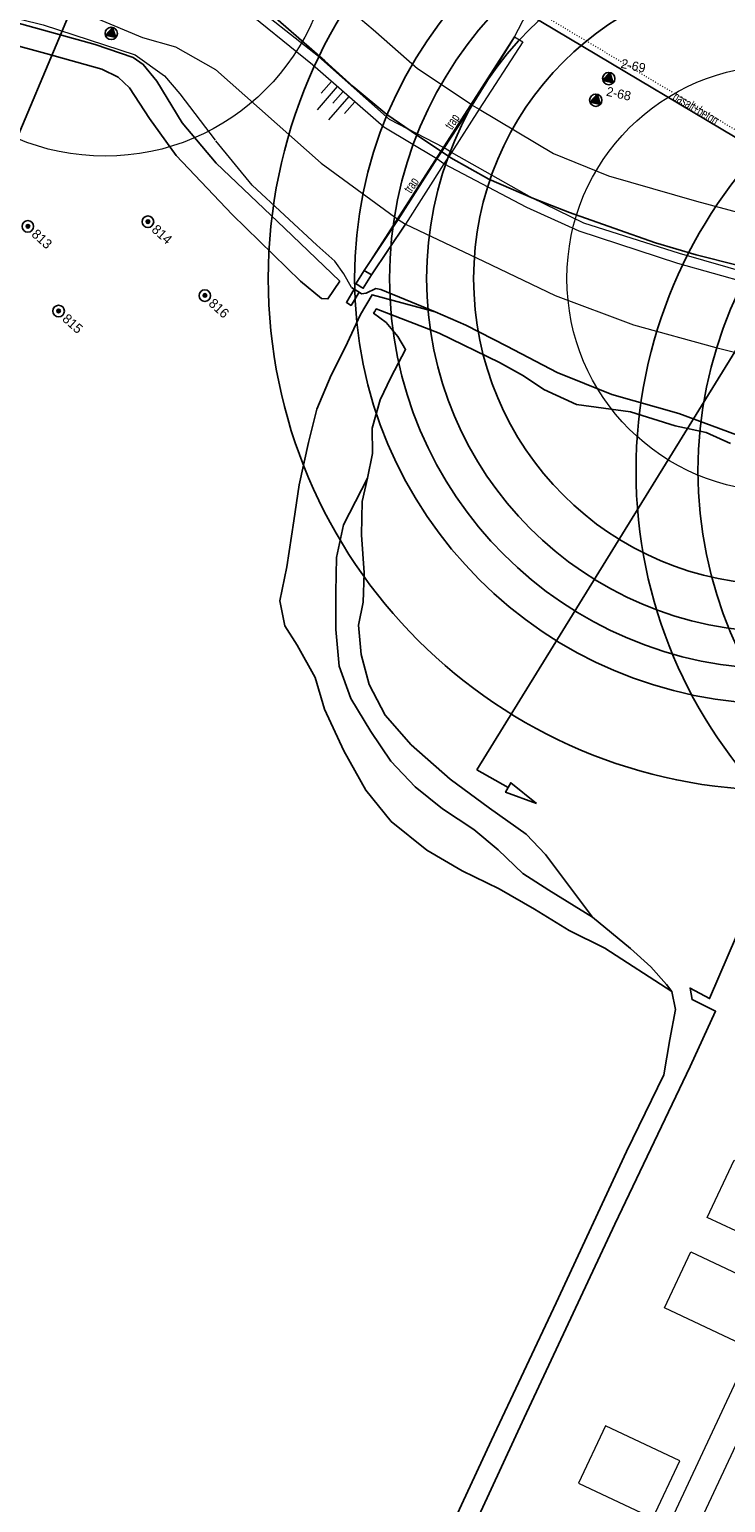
# Model space of a CAD drawing. Header units: metres. Extents: x 63969 to 66720, y 402115 to 403595.
# Tile 49 of 52: x 65875 to 65966, y 402954 to 403145. Entities that reach past the tile are written whole.
import ezdxf
from ezdxf.enums import TextEntityAlignment as Align

# ---------------------------------------------------------------- set-up
doc = ezdxf.new("R2010")
doc.units = ezdxf.units.M
doc.linetypes.add('DOT', pattern=[0.25, 0, -0.25])
doc.layers.get('0').update_dxf_attribs({"linetype": 'CONTINUOUS'})
for name, color, linetype, lineweight in [('BS-BEBOUWING', 253, 'CONTINUOUS', 0), ('BS-Boring', 2, 'CONTINUOUS', 25), ('BS-Boring_nummer', 7, 'CONTINUOUS', 25), ('BS-BREEKLIJN', 253, 'CONTINUOUS', 0), ('BS-HEKWERK-KL-1_5M', 253, 'RASTER', 0), ('BS-KANT-VERHARDING', 253, 'CONTINUOUS', 0), ('BS-KRUINLIJN', 253, 'CONTINUOUS', 0), ('BS-OVERIGE-TEKSTEN', 253, 'CONTINUOUS', 0), ('BS-PERKOENRIJ', 203, 'DOT', 5), ('BS-RASTER', 253, 'RASTER', 0), ('BS-SYMBOOL-TALUD', 253, 'CONTINUOUS', 0), ('BS-TEENLIJN', 253, 'CONTINUOUS', 0), ('BS-TRAP-CONTOUR', 253, 'CONTINUOUS', 0), ('BS-TUSSENBERM', 253, 'CONTINUOUS', 0), ('GM-C3D-POINT-BORING @ 1', 2, 'CONTINUOUS', 25), ('GM-C3D-POINT-LABEL_BORING', 7, 'CONTINUOUS', 25)]:
    doc.layers.add(name, color=color, linetype=linetype, lineweight=lineweight)
for name, color, linetype in [('BS-BINNENKRUINLIJN-KPN', 253, 'CONTINUOUS'), ('BS-BINNENTEENLIJN-KPN', 253, 'CONTINUOUS'), ('BS-BOORPUNTEN MET CODE', 2, 'CONTINUOUS'), ('BS-INSTEEK-SLOOT-KPN', 253, 'CONTINUOUS'), ('BS-OVERIG-KPN', 253, 'CONTINUOUS'), ('BS-SCHEIDINGSLIJN-TALUDBEKLEDING', 253, 'CONTINUOUS'), ('BS-TRAP-NVV', 253, 'CONTINUOUS'), ('BS-WATERLIJN-KPN', 253, 'CONTINUOUS'), ('DWARSPROFIEL_LOKATIE', 125, 'CONTINUOUS'), ('Hulp dieptelijnen', 78, 'CONTINUOUS'), ('THEORETISCHE_NULLIJN', 125, 'CONTINUOUS')]:
    doc.layers.add(name, color=color, linetype=linetype)
doc.layers.add('Cirkel ingemeten teen', color=69, linetype='CONTINUOUS', lineweight=9, plot=False)
doc.linetypes.add('RASTER', pattern='A,3,-2,[200,RASTER,S=0.75,R=0,X=0,Y=0],-2,3', length=10)

# ---------------------------------------------------------------- blocks, each defined once
blk = doc.blocks.new('PIJLTJE')
at = {"layer": 'DWARSPROFIEL_LOKATIE'}
blk.add_line((0, 4.69), (0, 0), dxfattribs=at)
blk.add_lwpolyline([(0, 8.9), (-0.7, 4.69), (0.7, 4.69)], close=True, dxfattribs=at)
blk = doc.blocks.new('S04')
at = {"color": 0}
for p, q in [((-1, 0), (-1, 4.01)), ((1, 0), (1, 4.01)), ((-2.01, 0), (-2.01, 2.01)), ((0, 0), (0, 2.01)), ((2.01, 0), (2.01, 2.01))]:
    blk.add_line(p, q, dxfattribs=at)
blk = doc.blocks.new('De Krabbenkreek')
at = {"layer": 'BS-BEBOUWING'}
for points in [[(65963.143, 402990.981), (65966.661, 402998.429), (65975.937, 402994.063), (65972.461, 402986.629), (65963.143, 402990.981)], [(65957.616, 402979.243), (65961.043, 402986.52), (65970.193, 402982.183), (65966.768, 402974.916), (65957.616, 402979.243)], [(65949.938, 402963.897), (65946.424, 402956.484), (65956.08, 402951.936), (65959.581, 402959.369), (65949.938, 402963.897)]]:
    blk.add_lwpolyline(points, dxfattribs=at)
blk = doc.blocks.new('BORING-PBZ')
at = {"layer": 'BS-BOORPUNTEN MET CODE'}
h = blk.add_hatch(color=256, dxfattribs=at)
h.dxf.hatch_style = 1
h.paths.add_polyline_path([(0, 0.8), (-0.69, -0.4), (0.69, -0.4)])
blk.add_lwpolyline([(0, 0.8), (-0.69, -0.4), (0.69, -0.4)], close=True, dxfattribs=at)
blk.add_circle((0, 0), 0.8, dxfattribs=at)
blk = doc.blocks.new('punt-boring')
h = blk.add_hatch(color=256)
edge = h.paths.add_edge_path()
edge.add_arc((-0.02, 0.02), 0.317, 0, 360)
blk.add_circle((0, 0), 1)
at = {"color": 0, "linetype": 'Continuous'}
blk.add_circle((-0.02, 0.02), 0.317, dxfattribs=at)
blk = doc.blocks.new('*U64', base_point=(65893, 403124))
at = {"layer": 'BS-Boring', "xscale": 1.499999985, "yscale": 1.499999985, "zscale": 1.499999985}
blk.add_blockref('punt-boring', (65893, 403124), dxfattribs=at)
at = {"layer": 'BS-Boring_nummer', "linetype": 'ByBlock', "insert": (65895.12, 403124), "char_height": 2.5, "attachment_point": 4}
blk.add_mtext('816', dxfattribs=at)
blk = doc.blocks.new('*U65', base_point=(65874, 403122))
at = {"layer": 'BS-Boring', "xscale": 1.499999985, "yscale": 1.499999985, "zscale": 1.499999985}
blk.add_blockref('punt-boring', (65874, 403122), dxfattribs=at)
at = {"layer": 'BS-Boring_nummer', "linetype": 'ByBlock', "insert": (65876.12, 403122), "char_height": 2.5, "attachment_point": 4}
blk.add_mtext('815', dxfattribs=at)
blk = doc.blocks.new('*U66', base_point=(65885.6, 403133.6))
at = {"layer": 'BS-Boring', "xscale": 1.499999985, "yscale": 1.499999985, "zscale": 1.499999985}
blk.add_blockref('punt-boring', (65885.6, 403133.6), dxfattribs=at)
at = {"layer": 'BS-Boring_nummer', "linetype": 'ByBlock', "insert": (65887.72, 403133.6), "char_height": 2.5, "attachment_point": 4}
blk.add_mtext('814', dxfattribs=at)
blk = doc.blocks.new('*U67', base_point=(65870, 403133))
at = {"layer": 'BS-Boring', "xscale": 1.499999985, "yscale": 1.499999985, "zscale": 1.499999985}
blk.add_blockref('punt-boring', (65870, 403133), dxfattribs=at)
at = {"layer": 'BS-Boring_nummer', "linetype": 'ByBlock', "insert": (65872.12, 403133), "char_height": 2.5, "attachment_point": 4}
blk.add_mtext('813', dxfattribs=at)

msp = doc.modelspace()

# ---------------------------------------------------------------- linework, layer by layer
at = {"layer": 'BS-BINNENKRUINLIJN-KPN'}
msp.add_lwpolyline([(65958.57, 403020.33), (65949.85, 403025.96), (65945.24, 403028.27), (65940.71, 403031.05), (65936.11, 403033.66), (65931.31, 403036.01), (65926.75, 403038.68), (65922.09, 403042.44), (65918.8, 403046.47), (65915.96, 403051.6), (65913.44, 403057), (65912.21, 403061.14), (65909.88, 403065.32), (65908.28, 403067.85), (65907.63, 403071.1), (65908.56, 403075.52), (65909.46, 403081.46), (65910.13, 403086.17), (65911.34, 403091.66), (65912.43, 403095.97), (65914.3, 403100.39), (65916.12, 403103.98), (65918.12, 403108.27), (65919.62, 403110.84), (65927.81, 403108.62)], dxfattribs=at)
at = {"layer": 'BS-BINNENTEENLIJN-KPN'}
msp.add_lwpolyline([(65953.17, 403025.9), (65955.85, 403023.52), (65957.85, 403021.24), (65958.57, 403020.33), (65959.04, 403017.99), (65958.3, 403014.1), (65957.51, 403009.51)], dxfattribs=at)
msp.add_polyline3d([(65919.01, 403087.01, 0), (65915.92, 403080.97, 0), (65915, 403076.72, 0), (65914.89, 403072.23, 0), (65914.91, 403067.34, 0), (65915.35, 403062.58, 0), (65916.86, 403058.4, 0), (65919.44, 403054.11, 0), (65922.06, 403050.25, 0), (65925.2, 403046.92, 0), (65928.75, 403044.06, 0), (65932.84, 403041.37, 0), (65935.98, 403038.73, 0), (65939.21, 403035.65, 0), (65942.58, 403033.49, 0), (65948.24, 403030, 0), (65953.17, 403025.9, 0)], dxfattribs=at)
at = {"layer": 'BS-BREEKLIJN'}
msp.add_polyline3d([(65932.6, 403135.49, 0), (65933.54, 403134.96, 0)], dxfattribs=at)
at = {"layer": 'BS-HEKWERK-KL-1_5M'}
msp.add_polyline3d([(65938.12, 403144.35, 0), (65939.71, 403147.43, 0)], dxfattribs=at)
at = {"layer": 'BS-INSTEEK-SLOOT-KPN', "flags": 128}
msp.add_lwpolyline([(65918.26, 403110.97), (65918.84, 403111.04), (65920.09, 403111.64), (65920.75, 403111.53), (65927.81, 403108.62), (65931.78, 403106.89), (65937.12, 403104.16), (65943.68, 403100.76), (65950.77, 403097.89), (65959.45, 403095.44), (65968.13, 403092.2)], dxfattribs=at)
at = {"layer": 'BS-INSTEEK-SLOOT-KPN'}
for points in [[(65788.91, 403171.33, 0), (65810.78, 403164.62, 0), (65830.06, 403158.89, 0), (65850.65, 403152.79, 0), (65858.96, 403150.31, 0), (65868.13, 403147.65, 0), (65883.64, 403143.36, 0), (65888.57, 403141.65, 0), (65889.89, 403140.77, 0), (65891.67, 403138.61, 0), (65894.92, 403133.16, 0), (65899.37, 403127.93, 0), (65908.24, 403119.51, 0), (65915.41, 403112.63, 0)], [(65915.41, 403112.63, 0), (65913.87, 403110.3, 0), (65913.03, 403110.35, 0), (65910.31, 403112.62, 0), (65901.42, 403121.28, 0), (65894.17, 403128.93, 0), (65890.68, 403133.73, 0), (65888.1, 403137.72, 0), (65886.63, 403139.09, 0), (65884.51, 403140.16, 0), (65877.24, 403142.2, 0), (65867.79, 403144.72, 0)], [(65960.94, 403010.58, 0), (65951.16, 402990.11, 0), (65939.39, 402964.94, 0), (65929.47, 402943.54, 0), (65918.78, 402920.63, 0), (65906.44, 402894.59, 0), (65895.69, 402871.6, 0), (65887.54, 402854.15, 0)], [(65887.23, 402859.55, 0), (65894.57, 402875.14, 0), (65905.4, 402898.42, 0), (65915.04, 402919.04, 0), (65925.95, 402942.26, 0), (65935.15, 402962.06, 0), (65943.53, 402979.89, 0), (65952.68, 402999.54, 0), (65957.51, 403009.51, 0)]]:
    msp.add_polyline3d(points, dxfattribs=at)
at = {"layer": 'BS-KANT-VERHARDING'}
for p, q in [((65997.73, 403035.62), (65952.98, 402940.02)), ((65981.19, 402992.04), (65958.59, 402943.75))]:
    msp.add_line(p, q, dxfattribs=at)
at = {"layer": 'BS-KRUINLIJN', "flags": 128}
msp.add_lwpolyline([(66104.88, 402928.73), (66101.33, 402963.05), (66093.87, 403010.09), (66088.89, 403031.91), (66085.68, 403040.63), (66077.82, 403047.28), (66053.81, 403061.64), (66010.33, 403088.8), (65987.92, 403103.53), (65978.6, 403108.71), (65968.61, 403112.3), (65959.34, 403114.91), (65946.52, 403119.09), (65939.71, 403122.18), (65928.94, 403127.85), (65928.04, 403128.49), (65921.14, 403132.62), (65911.87, 403140.71), (65902.13, 403148.58), (65893.27, 403154.08), (65882.77, 403157.29), (65835.59, 403171.05)], dxfattribs=at)
at = {"layer": 'BS-KRUINLIJN'}
for points in [[(66104.88, 402928.73, 0), (66101.33, 402963.05, 0), (66093.87, 403010.09, 0), (66088.89, 403031.91, 0), (66085.68, 403040.63, 0), (66077.82, 403047.28, 0), (66053.81, 403061.64, 0), (66010.33, 403088.8, 0), (65987.92, 403103.53, 0), (65978.6, 403108.71, 0), (65968.61, 403112.3, 0), (65959.34, 403114.91, 0), (65946.52, 403119.09, 0), (65939.71, 403122.18, 0), (65928.94, 403127.85, 0), (65928.04, 403128.49, 0), (65921.14, 403132.62, 0), (65911.87, 403140.71, 0), (65902.13, 403148.58, 0), (65893.27, 403154.08, 0), (65882.77, 403157.29, 0), (65835.59, 403171.05, 0)], [(66105.08, 402934.21, 0), (66102.26, 402963.23, 0), (66094.93, 403010.29, 0), (66090.54, 403032.12, 0), (66086.65, 403041.75, 0), (66078.37, 403048.39, 0), (66053.9, 403063.41, 0), (65988.66, 403104.55, 0), (65979.16, 403110.22, 0), (65969.05, 403113.46, 0), (65959.54, 403116.21, 0), (65947.11, 403120.15, 0), (65940.35, 403123.44, 0), (65929.94, 403129.33, 0), (65928.98, 403129.95, 0), (65921.86, 403133.63, 0), (65912.66, 403141.8, 0), (65902.75, 403149.65, 0), (65893.75, 403154.82, 0), (65883.17, 403158.69, 0), (65835.84, 403172.19, 0)]]:
    msp.add_polyline3d(points, dxfattribs=at)
at = {"layer": 'BS-OVERIG-KPN'}
for points in [[(65923.94, 403120, 0), (65919.55, 403113.44, 0)], [(65917.93, 403111.17, 0), (65916.89, 403109.45, 0), (65916.27, 403109.84, 0), (65917.3, 403111.56, 0)], [(65916.93, 403111.79, 0), (65917.3, 403111.56, 0), (65917.93, 403111.17, 0), (65918.26, 403110.97, 0)], [(65918.3, 403111.78, 0), (65917.69, 403112.16, 0)]]:
    msp.add_polyline3d(points, dxfattribs=at)
msp.add_polyline3d([(65918.58, 403113.98, 0), (65919.55, 403113.44, 0), (65918.47, 403111.68, 0), (65918.3, 403111.78, 0), (65917.69, 403112.16, 0), (65917.49, 403112.28, 0)], close=True, dxfattribs=at)
at = {"layer": 'BS-PERKOENRIJ'}
msp.add_lwpolyline([(65647.61, 403239.66), (65699.76, 403226.12), (65743.38, 403214.63), (65791.18, 403202.18), (65841.67, 403189.42), (65893.88, 403171.36), (65920.6, 403159.17), (65940.17, 403148.16), (65974.45, 403127.73), (66009.33, 403106.21), (66050.89, 403079.91), (66087.94, 403056.32), (66094.02, 403051.72), (66099.19, 403045.19), (66101.82, 403038.2), (66107.9, 402989.76), (66113.92, 402940.65), (66116.18, 402923.01), (66119.96, 402923.3), (66125.81, 402875.78), (66127.71, 402860.98)], dxfattribs=at)
at = {"layer": 'BS-RASTER'}
msp.add_line((65917.49, 403112.28), (65938.12, 403144.35), dxfattribs=at)
at = {"layer": 'BS-RASTER', "flags": 128}
for points in [[(64747.48, 403346.14), (64729.68, 403334.51), (64717.34, 403328.89), (64714.44, 403327.01), (64712.08, 403323.83), (64714.03, 403314.83), (64717.92, 403307.09), (64723.83, 403299.69), (64733.81, 403293.37), (64738.73, 403297.94), (64754.04, 403316.89), (64761.89, 403326.39), (64774.47, 403341.26), (64789.17, 403358.37), (64797.37, 403367.78), (64804.91, 403376.16), (64811.43, 403383.93), (64813.9, 403386.64), (64815.65, 403387.99), (64817.68, 403388.86), (64820.65, 403389.76), (64824.06, 403390.35), (64827.49, 403390.88), (64830.23, 403391.09), (64834.34, 403391.35), (64837.57, 403391.15), (64839.48, 403390.96), (64850.33, 403389.16), (64866.06, 403385.95), (64883.18, 403381.98), (64896.37, 403379.34), (64911.24, 403376.16), (64926.93, 403372.77), (64944.88, 403368.72), (64962.52, 403364.93), (64980.23, 403361.08), (64996.68, 403357.43), (65007.03, 403355.12), (65016, 403353.21), (65026.07, 403351.12), (65038.13, 403348.62), (65054.64, 403345.09), (65074.77, 403340.9), (65092.72, 403337.13), (65111.01, 403333.14), (65117.3, 403330.53), (65122.35, 403327.37), (65129.18, 403323.35), (65134.54, 403321.45), (65144.56, 403317.55), (65153.05, 403314.66), (65163.71, 403310.09), (65168.78, 403308.86), (65173.13, 403307.98), (65175.29, 403307.44), (65176.61, 403307.37), (65179.12, 403307.3), (65184.27, 403307.91), (65196.95, 403309.51), (65198.45, 403309.52), (65202.27, 403308.89), (65209.16, 403307.24), (65216.59, 403306.14), (65221.27, 403305.81), (65223.56, 403305.41), (65232.17, 403303.56), (65239.14, 403302.71), (65247.89, 403302.58), (65254.35, 403302.34), (65259.5, 403301.35), (65274.02, 403297.93), (65284.36, 403295.46), (65297.61, 403292.48), (65316.82, 403288.12), (65336.97, 403283.64), (65354.26, 403279.54), (65376.32, 403274.61), (65393.36, 403270.6), (65399.35, 403269.37), (65421.31, 403264.52), (65443.29, 403259.7), (65470.8, 403253.38), (65492.38, 403248.16), (65508.8, 403244.79), (65538.21, 403238.19), (65553.36, 403234.64), (65558.51, 403233.5), (65583.34, 403228.14), (65604.02, 403223.78), (65625.79, 403219.02), (65639.28, 403215.87), (65647.34, 403213.53), (65649.91, 403212.76), (65660.01, 403210.09), (65680.2, 403203.86), (65700.68, 403197.83), (65721.35, 403191.46), (65735.12, 403187.69), (65759, 403180.59), (65778.85, 403174.77), (65788.57, 403172.09), (65805.1, 403166.87), (65823.5, 403161.27), (65837.19, 403157.37), (65851.66, 403153.05), (65863.84, 403149.49), (65867.69, 403148.18), (65876.86, 403145.89), (65888.82, 403142.03), (65892.65, 403139.29), (65894.62, 403136.96), (65899.21, 403130.93)], [(65916.93, 403111.79), (65915.93, 403113.57), (65914.77, 403115.22), (65912.43, 403117.28), (65904.04, 403125.07), (65899.32, 403130.84)]]:
    msp.add_lwpolyline(points, dxfattribs=at)
at = {"layer": 'BS-SCHEIDINGSLIJN-TALUDBEKLEDING'}
msp.add_lwpolyline([(66116.18, 402923.01), (66115.13, 402922.81), (66113.01, 402940.17), (66107.03, 402990.6), (66100.75, 403037.87), (66098.27, 403044.8), (66093.28, 403050.96), (66087.52, 403055.31), (66050.26, 403079.12), (66008.58, 403105.51), (65974.05, 403127), (65939.71, 403147.43), (65920.45, 403158.52), (65893.52, 403170.47), (65841.1, 403188.65), (65790.63, 403201.2), (65743.41, 403213.66), (65699.67, 403225.19), (65647.45, 403238.73)], dxfattribs=at)
at = {"layer": 'BS-TEENLIJN'}
msp.add_polyline3d([(65833.48, 403161.45, 0), (65881.29, 403147.8, 0), (65889.79, 403144.25, 0), (65894.08, 403143.07, 0), (65899.27, 403140.11, 0), (65913, 403127.95, 0), (65923.01, 403120.6, 0), (65923.94, 403120, 0), (65934.09, 403115.22, 0), (65943.42, 403110.75, 0), (65953.6, 403106.94, 0), (65964.26, 403104, 0), (65974.6, 403101.39, 0), (66017.16, 403074.94, 0), (66054.42, 403051.68, 0), (66065.23, 403044.97, 0), (66072.37, 403039.97, 0), (66076.2, 403036.81, 0), (66079.37, 403032.91, 0), (66083.01, 403024.49, 0), (66085.82, 403017.38, 0), (66093.47, 402974.26, 0), (66096.4, 402954.22, 0), (66099.56, 402921.16, 0)], dxfattribs=at)
at = {"layer": 'BS-TRAP-CONTOUR'}
for points in [[(65938.12, 403144.35, 0), (65932.6, 403135.49, 0), (65928.98, 403129.95, 0), (65928.04, 403128.49, 0), (65923.01, 403120.6, 0)], [(65938.12, 403144.35, 0), (65939.2, 403143.72, 0)], [(65939.2, 403143.72, 0), (65933.54, 403134.96, 0), (65929.94, 403129.33, 0), (65928.94, 403127.85, 0), (65923.94, 403120, 0)]]:
    msp.add_polyline3d(points, dxfattribs=at)
at = {"layer": 'BS-TRAP-NVV'}
msp.add_polyline3d([(65923.01, 403120.6, 0), (65918.58, 403113.98, 0)], dxfattribs=at)
at = {"layer": 'BS-TUSSENBERM'}
for points in [[(65932.6, 403135.49), (65925.52, 403140.2), (65919.76, 403145.25), (65914, 403150.16), (65907.49, 403153.98), (65898.87, 403158.14), (65890.58, 403161.72), (65837.96, 403177.8), (65788.38, 403192.03), (65741.14, 403205.76), (65698.64, 403218.8), (65646.08, 403233.69)], [(65933.54, 403134.96), (65943.2, 403129.19), (65950.35, 403126.29), (65961.78, 403123.01), (65971.93, 403120.26), (65981.32, 403116.22), (65991.99, 403109.94), (66014.81, 403096.01), (66061.31, 403066.09), (66086.38, 403051.14), (66091.98, 403045.99), (66094.48, 403041.66), (66095.82, 403037.4), (66100.03, 403010.93), (66107.46, 402962.61), (66111.91, 402924.28), (66117.41, 402872.92), (66122.52, 402829.12), (66125, 402804.09), (66126.91, 402784.84), (66125.25, 402749.34)]]:
    msp.add_lwpolyline(points, dxfattribs=at)
at = {"layer": 'BS-WATERLIJN-KPN'}
msp.add_lwpolyline([(65968.16, 403030.38), (65963.46, 403019.42), (65960.93, 403020.77), (65961.2, 403019.28), (65964.24, 403017.77), (65960.94, 403010.58)], dxfattribs=at)
for points in [[(65919.01, 403087.01, 0), (65919.65, 403090.23, 0), (65919.61, 403093.53, 0), (65920.66, 403097.19, 0), (65922.03, 403100.09, 0), (65923.97, 403103.74, 0), (65922.97, 403105.42, 0), (65921.43, 403107.24, 0), (65919.81, 403108.44, 0), (65919.96, 403108.69, 0)], [(65919.96, 403108.69, 0), (65920.15, 403109, 0), (65928.34, 403105.85, 0), (65936.15, 403102.05, 0), (65939.27, 403100.33, 0), (65941.91, 403098.54, 0), (65946.19, 403096.59, 0), (65953.18, 403095.64, 0), (65958.98, 403093.81, 0), (65963.01, 403092.94, 0), (65966.19, 403091.52, 0)], [(65948.24, 403030, 0), (65942.14, 403038.15, 0), (65939.63, 403040.78, 0), (65934.86, 403044.17, 0), (65929.76, 403047.94, 0), (65924.69, 403052.4, 0), (65921.32, 403056.23, 0), (65919.25, 403060.23, 0), (65918.21, 403064.1, 0), (65917.87, 403067.94, 0), (65918.46, 403070.9, 0), (65918.59, 403074.72, 0), (65918.26, 403079.64, 0), (65918.32, 403084, 0), (65919.01, 403087.01, 0)]]:
    msp.add_polyline3d(points, dxfattribs=at)
at = {"layer": 'Cirkel ingemeten teen'}
for centre, radius in [((65884.92, 403158.35), 29.5), ((65972.6, 403112.95), 27.67)]:
    msp.add_circle(centre, radius, dxfattribs=at)
at = {"layer": 'DWARSPROFIEL_LOKATIE'}
for p, q in [((65855.8, 403089.24), (65914.04, 403227.47)), ((65933.21, 403049.13), (66011.99, 403176.78))]:
    msp.add_line(p, q, dxfattribs=at)
at = {"layer": 'Hulp dieptelijnen'}
for centre, radius in [((65972.6, 403112.95), 66.47), ((65972.6, 403112.95), 55.27), ((65972.6, 403112.95), 50.72), ((65972.6, 403112.95), 45.9), ((65972.6, 403112.95), 39.79), ((66015.93, 403087.96), 62.02), ((66015.93, 403087.96), 53.97)]:
    msp.add_circle(centre, radius, dxfattribs=at)
at = {"layer": 'THEORETISCHE_NULLIJN', "flags": 128}
msp.add_lwpolyline([(65967.21, 403114.65), (65961.73, 403116.05), (65956.42, 403117.61), (65951.01, 403119.5), (65945.28, 403121.53), (65940.57, 403123.33), (65934.78, 403125.84), (65929.86, 403128.65), (65925.5, 403131.52), (65921.55, 403134.26), (65917.15, 403137.9), (65913.46, 403141.25), (65910.11, 403144.17), (65906.08, 403147.68)], dxfattribs=at)

# ---------------------------------------------------------------- block references
msp.add_blockref('De Krabbenkreek', (0, 0))
at = {"layer": 'BS-Boring', "xscale": 0.4999999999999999, "yscale": 0.4999999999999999, "rotation": 318}
for name, p in [('*U67', (65874.89, 403119.73)), ('*U66', (65890.49, 403120.33)), ('*U64', (65897.89, 403110.73)), ('*U65', (65878.89, 403108.73))]:
    msp.add_blockref(name, p, dxfattribs=at)
at = {"layer": 'BS-SYMBOOL-TALUD', "rotation": 138.8719494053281}
msp.add_blockref('S04', (65915.85, 403137.24), dxfattribs=at)
at = {"layer": 'DWARSPROFIEL_LOKATIE', "rotation": 240.702511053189}
msp.add_blockref('PIJLTJE', (65933.21, 403049.13), dxfattribs=at)
at = {"layer": 'GM-C3D-POINT-BORING @ 1', "rotation": 348}
for p in [(65885.73, 403144.8), (65950.36, 403138.92), (65948.68, 403136.11)]:
    msp.add_blockref('BORING-PBZ', p, dxfattribs=at)

# ---------------------------------------------------------------- texts
at = {"layer": 'BS-OVERIGE-TEKSTEN', "width": 0.68}
msp.add_text('basalt+beton', height=1.25, rotation=328.7836, dxfattribs=at).set_placement((65961.7, 403135.1), align=Align.MIDDLE)
for p in [(65930.84, 403132.8), (65925.53, 403124.54)]:
    msp.add_text('trap', height=1.25, rotation=56.39, dxfattribs=at).set_placement(p, align=Align.BOTTOM_CENTER)
at = {"layer": 'GM-C3D-POINT-LABEL_BORING', "linetype": 'ByBlock', "char_height": 1.2, "attachment_point": 4, "rotation": 348.0032}
for s, insert in [('2-69', (65951.98, 403140.92)), ('2-68', (65950.09, 403137.29))]:
    msp.add_mtext(s, dxfattribs=dict(at, insert=insert))

doc.saveas('drawing.dxf')
